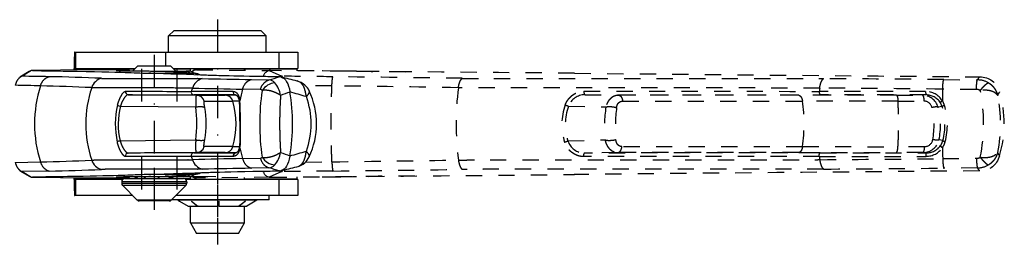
# Model space of a CAD drawing. Extents: x 147 to 630, y 82 to 496.
# Tile 7 of 9: x 448 to 630, y 82 to 123. Entities that reach past the tile are written whole.
import ezdxf

# ---------------------------------------------------------------- set-up
doc = ezdxf.new("R2010")
doc.units = 0
doc.linetypes.add('DASHED', pattern=[6, 3, -3])
doc.linetypes.add('DASHEDDOT2X', pattern=[12.2, 6, -3, 0.2, -3])
doc.layers.get('0').update_dxf_attribs({"linetype": 'CONTINUOUS'})
doc.layers.add('LAYER0000', color=7, linetype='CONTINUOUS')

msp = doc.modelspace()

# ---------------------------------------------------------------- linework, layer by layer
at = {"color": 7, "linetype": 'CONTINUOUS'}
for p, q in [((475.94, 120.01), (476.94, 121.01)), ((493.94, 120.01), (475.94, 120.01)), ((475.94, 117.01), (475.94, 120.01)), ((476.94, 121.01), (492.94, 121.01)), ((493.94, 120.01), (492.94, 121.01)), ((493.94, 117.01), (493.94, 120.01)), ((458.62, 117.01), (458.8, 117.01)), ((458.8, 117.01), (475.42, 117.01)), ((458.8, 114.01), (458.8, 117.01)), ((475.42, 117.01), (496.29, 117.01)), ((475.42, 114.51), (475.42, 117.01)), ((496.29, 117.01), (499.77, 117.01)), ((496.29, 114.01), (496.29, 117.01)), ((499.77, 117.01), (499.77, 114.01)), ((469.32, 113.55), (470.28, 114.51)), ((470.28, 114.51), (476.28, 114.51)), ((477.28, 113.51), (476.28, 114.51)), ((450.24, 113.44), (448.48, 112.41)), ((450.68, 113.59), (448.91, 112.56)), ((461.11, 113.74), (450.84, 113.61)), ((450.86, 113.61), (450.84, 113.61)), ((461.14, 113.75), (450.86, 113.61)), ((458.52, 113.71), (458.52, 114.01)), ((458.62, 114.01), (458.8, 114.01)), ((458.62, 113.71), (458.62, 113.91)), ((458.62, 113.91), (468.5, 113.91)), ((458.8, 114.01), (469.78, 114.01)), ((461.14, 113.74), (461.11, 113.74)), ((461.14, 113.74), (461.11, 113.74)), ((461.18, 113.74), (461.14, 113.74)), ((461.14, 113.74), (461.14, 113.74)), ((468.67, 113.68), (461.18, 113.74)), ((468.67, 113.68), (466.46, 113.62)), ((466.46, 113.59), (466.46, 113.62)), ((472.28, 113.11), (480.58, 113.11)), ((472.29, 113.11), (472.28, 113.11)), ((472.28, 113.11), (472.28, 113.11)), ((480.58, 113.11), (475.56, 113.38)), ((476.78, 114.01), (496.29, 114.01)), ((476.88, 113.91), (479.94, 113.91)), ((479.94, 113.52), (479.94, 114.01)), ((489.94, 113.66), (489.94, 114.01)), ((489.94, 113.91), (499.59, 113.91)), ((496.29, 114.01), (499.77, 114.01)), ((499.59, 113.91), (499.59, 113.56)), ((491.18, 111.95), (494.47, 111.89)), ((496.34, 112.44), (496.32, 112.44)), ((468.48, 109.15), (481.09, 109.04)), ((488.25, 109.11), (480.58, 109.11)), ((488.25, 109.11), (488.25, 109.11)), ((488.25, 109.11), (488.25, 109.11)), ((492.85, 110.1), (489.56, 110.17)), ((498.3, 109.66), (498.3, 109.64)), ((467.06, 107), (480.96, 106.88)), ((467.01, 100.61), (480.94, 100.81)), ((481.07, 98.48), (468.46, 98.37)), ((488.29, 98.41), (488.3, 98.41)), ((488.29, 98.41), (488.3, 98.41)), ((447.65, 96.64), (452.29, 96.74)), ((487.88, 97.76), (480.13, 97.76)), ((489.56, 97.35), (492.85, 97.42)), ((498.3, 97.87), (498.3, 97.86)), ((448.48, 95.11), (450.24, 94.08)), ((453.88, 95.05), (448.91, 94.96)), ((448.91, 94.96), (450.68, 93.93)), ((480.57, 94.41), (472.26, 94.41)), ((472.26, 94.41), (472.28, 94.41)), ((475.56, 94.13), (480.57, 94.41)), ((494.47, 95.63), (491.18, 95.57)), ((496.32, 95.08), (496.34, 95.08)), ((496.35, 95.08), (496.33, 95.08)), ((496.37, 95.08), (496.35, 95.08)), ((450.84, 93.91), (450.86, 93.91)), ((450.84, 93.91), (461.11, 93.77)), ((450.86, 93.91), (461.14, 93.77)), ((458.52, 93.51), (458.52, 93.81)), ((458.62, 93.61), (458.62, 93.81)), ((458.62, 93.61), (467.64, 93.61)), ((458.8, 93.51), (458.62, 93.51)), ((458.8, 90.51), (458.8, 93.51)), ((467.48, 93.51), (458.8, 93.51)), ((461.11, 93.78), (461.14, 93.77)), ((461.11, 93.77), (461.14, 93.77)), ((461.14, 93.77), (461.18, 93.78)), ((461.14, 93.77), (461.14, 93.77)), ((461.18, 93.78), (468.67, 93.84)), ((466.46, 93.9), (466.46, 93.93)), ((466.46, 93.9), (468.67, 93.84)), ((467.28, 93.06), (467.28, 92.78)), ((479.28, 93.06), (467.28, 93.06)), ((467.28, 92.78), (479.28, 92.78)), ((467.88, 93.66), (478.68, 93.66)), ((469.68, 93.97), (470.12, 93.66)), ((469.78, 93.97), (470.21, 93.66)), ((470.2, 93.66), (469.78, 93.97)), ((471.62, 93.66), (471.4, 93.99)), ((471.42, 93.99), (471.66, 93.66)), ((474.02, 93.66), (474.14, 94)), ((474.16, 94), (474.06, 93.66)), ((475.98, 93.66), (476.4, 94.01)), ((476.41, 94.01), (476, 93.66)), ((476.93, 94.01), (476.45, 93.66)), ((479.94, 93.61), (478.92, 93.61)), ((496.29, 93.51), (479.08, 93.51)), ((479.28, 93.06), (479.28, 92.78)), ((483.15, 93.97), (479.3, 94)), ((484.61, 93.98), (479.88, 94.02)), ((479.94, 93.51), (479.94, 93.99)), ((489.94, 93.51), (489.94, 93.86)), ((489.94, 93.61), (499.59, 93.61)), ((499.77, 93.51), (496.29, 93.51)), ((496.29, 90.51), (496.29, 93.51)), ((499.59, 93.95), (499.59, 93.61)), ((499.77, 93.51), (499.77, 90.51)), ((467.46, 92.36), (470.1, 89.71)), ((479.1, 92.36), (467.46, 92.36)), ((479.1, 92.36), (476.46, 89.71)), ((458.8, 90.51), (458.62, 90.51)), ((469.31, 90.51), (458.8, 90.51)), ((470.1, 89.71), (476.46, 89.71)), ((476.03, 89.53), (470.53, 89.53)), ((494.44, 89.71), (476.46, 89.71)), ((496.29, 90.51), (477.26, 90.51)), ((477.67, 89.67), (477.95, 89.51)), ((492.22, 89.67), (477.67, 89.67)), ((477.95, 89.51), (477.95, 89.51)), ((477.95, 89.51), (479.55, 88.59)), ((481.2, 88.59), (480.15, 89.51)), ((480.15, 89.51), (480.18, 89.51)), ((480.18, 89.51), (481.32, 88.59)), ((485.06, 88.59), (485.17, 89.51)), ((485.17, 89.51), (485.21, 89.51)), ((485.21, 89.51), (485.21, 88.59)), ((488.84, 88.59), (490.05, 89.51)), ((490.08, 89.51), (488.94, 88.59)), ((490.05, 89.51), (490.08, 89.51)), ((492.22, 89.67), (490.34, 88.59)), ((494.44, 89.71), (494.44, 90.51)), ((499.77, 90.51), (496.29, 90.51)), ((479.55, 88.59), (479.54, 88.59)), ((479.55, 88.59), (481.2, 88.59)), ((479.94, 85.51), (479.94, 88.59)), ((481.23, 88.66), (481.2, 88.59)), ((481.32, 88.59), (485.06, 88.59)), ((485.21, 88.59), (488.84, 88.59)), ((488.94, 88.59), (488.92, 88.65)), ((488.94, 88.59), (490.34, 88.59)), ((489.94, 85.51), (489.94, 88.59)), ((490.34, 88.59), (490.34, 88.59)), ((479.94, 85.51), (489.94, 85.51)), ((479.94, 85.51), (481.1, 83.51)), ((488.79, 83.51), (489.94, 85.51)), ((488.79, 83.51), (481.1, 83.51))]:
    msp.add_line(p, q, dxfattribs=at)
at = {"color": 7, "linetype": 'DASHED'}
for p, q in [((468.5, 113.91), (468.38, 113.68)), ((468.5, 113.91), (469.68, 113.91)), ((481.09, 113.74), (481.08, 113.74)), ((481.09, 113.75), (494.72, 113.61)), ((494.48, 113.59), (496.83, 112.56)), ((507.17, 113.52), (504.3, 113.55)), ((509.84, 113.49), (507.7, 113.52)), ((510.57, 113.49), (509.84, 113.49)), ((550.73, 113.11), (550.75, 113.11)), ((550.75, 113.11), (550.73, 113.11)), ((550.78, 113.11), (550.75, 113.11)), ((506.03, 110.78), (501.15, 110.83)), ((618.82, 111.95), (625.03, 111.89)), ((625.43, 112.44), (625.4, 112.44)), ((552.67, 109.15), (558.93, 109.04)), ((615.55, 109.11), (614.89, 109.05)), ((624.84, 110.1), (618.63, 110.17)), ((629.1, 109.66), (629.11, 109.64)), ((549.65, 107), (556.55, 106.88)), ((618.53, 106.94), (617.77, 106.87)), ((549.54, 100.61), (556.39, 100.81)), ((618.65, 100.69), (617.94, 100.8)), ((558.81, 98.48), (552.59, 98.37)), ((615.65, 98.41), (615.02, 98.47)), ((501.16, 96.69), (506.03, 96.74)), ((618.63, 97.35), (624.84, 97.42)), ((629.11, 97.87), (629.11, 97.86)), ((496.83, 94.96), (494.48, 93.93)), ((506.22, 95.05), (496.83, 94.96)), ((550.74, 94.41), (550.67, 94.41)), ((550.67, 94.41), (550.74, 94.41)), ((625.03, 95.63), (618.82, 95.57)), ((625.4, 95.08), (625.43, 95.08)), ((625.45, 95.08), (625.43, 95.08)), ((625.49, 95.08), (625.45, 95.08)), ((468.38, 93.84), (468.47, 93.66)), ((494.72, 93.91), (481.09, 93.77)), ((504.3, 93.97), (507.17, 94)), ((507.7, 94), (509.84, 94.02)), ((509.84, 94.02), (510.57, 94.03))]:
    msp.add_line(p, q, dxfattribs=at)
at = {"color": 7, "linetype": 'CONTINUOUS'}
for centre, radius, start, end in [((449.1, 111.34), 1.23, 98.743, 120.1904), ((346.19, -5566.3), 5679.79, 88.91359, 88.96372), ((450.88, 112.35), 1.26, 98.9295, 120.2384), ((450.86, 112.51), 1.1, 91.3362, 99.5621), ((459.34, 113.93), 0.719, 174.0133, 181.9891), ((466.44, 112.52), 1.09, 88.7379, 98.1672), ((468.62, 113.52), 0.161, 11.5346, 74.3946), ((481.46, -69.8), 183.3, 90.4933, 90.7134), ((479.16, 112.59), 0.893, 38.0831, 88.9662), ((479.86, 112.65), 0.845, 32.6979, 88.3274), ((480.58, 110.66), 2.45, 86.8623, 89.7967), ((480.43, 111.92), 1.19, 46.5008, 82.5715), ((480.55, 110.4), 2.71, 60.9509, 86.6737), ((500.31, 113.93), 0.719, 174.0133, 181.9891), ((347.31, -4657.33), 4769.27, 88.73879, 88.79455), ((474.55, 103.76), 23.34, 162.5061, 197.4942), ((445.59, -214.51), 325.36, 87.1533, 88.8208), ((447.86, -246.44), 358.96, 87.4941, 89.0388), ((464.22, 109.68), 2.59, 104.9363, 162.7391), ((482.79, 109.62), 2.58, 105.0425, 163.0667), ((552.01, 3666.72), 3555.29, 268.8737, 269.0197), ((495.86, 108.18), 3.19, 96.6408, 146.9524), ((24.19, 1706.29), 1662.31, 286.43363, 286.50086), ((494.36, 110.45), 1.44, 38.606, 85.703), ((491.68, 108.14), 4.98, 10.2384, 40.0624), ((496.31, 110.97), 1.47, 76.374, 88.8647), ((-504.17, -3986.23), 4219.05, 76.23647, 76.27777), ((498.81, 108.38), 3.39, 48.5382, 76.4018), ((499.2, 109.98), 1.75, 42.3295, 76.3729), ((500.42, 110.18), 0.981, 49.5675, 85.8738), ((498.9, 108.52), 3.23, 24.3245, 48.1413), ((481.3, 103.76), 20.66, 161.1218, 198.8811), ((468.5, 109.65), 0.497, 161.9272, 268.0901), ((498.16, 6519.18), 6409.45, 269.730593, 269.83876), ((498.63, 6684.47), 6575.38, 269.737341, 269.842784), ((480.6, 109.61), 0.497, 162.0785, 268.1071), ((499.74, 103.8), 20.5, 161.3021, 163.1048), ((473.53, -27910.46), 28020.22, 89.970741, 89.986504), ((518.01, 1628.91), 1519, 268.5785, 268.92706), ((482.4, 5130.7), 5021.66, 269.98507, 270.04526), ((481.07, 107.55), 1.49, 15.9159, 89.3171), ((488.54, -641.02), 750.07, 90.00723, 90.16618), ((486.35, 107.56), 1.49, 15.9265, 89.3297), ((488.3, 109.59), 0.492, 160.8858, 263.6972), ((511.55, 103.87), 22.87, 163.9955, 169.5029), ((534.32, 103.76), 41.6, 171.4841, 188.5151), ((492.88, 109.76), 0.342, 27.3819, 95.3697), ((759.06, -620.39), 775.2, 109.65638, 109.79153), ((272.14, -679.43), 820.86, 73.78786, 74.0075), ((461.7, 103.76), 37.07, 350.8677, 9.1367), ((488.9, 103.76), 14.3, 334.755, 25.2004), ((480.5, 103.72), 14.41, 165.8831, 193.3015), ((467.19, 108.06), 1.06, 231.1552, 262.9773), ((483.81, 4637.3), 4529.33, 269.98344, 270.05018), ((489.38, -330.76), 438.73, 90.0552, 90.2092), ((473.23, 103.76), 15.14, 343.8763, 16.1237), ((489.2, 107.86), 0.218, 129.3055, 184.5714), ((483.25, 106.95), 5.8, 1.123, 8.8526), ((489.17, 107.04), 0.126, 109.5532, 170.0824), ((482.47, 107.06), 6.66, 0.9004, 8.402), ((157.64, 101.36), 331.54, 359.8492, 1.0033), ((487.62, 103.76), 14.6, 339.784, 20.1579), ((479.58, 103.72), 12.95, 165.2969, 193.8926), ((458.96, 103.9), 22.19, 352.005, 7.722), ((464.83, 103.82), 18.01, 350.5331, 9.4094), ((256.79, 102.03), 232.31, 359.6401, 1.2423), ((467.15, 99.43), 1.19, 96.9827, 125.2021), ((483.35, 100.57), 5.75, 349.8228, 0.038), ((482.58, 100.46), 6.6, 350.2941, 0.2132), ((489.21, 100.6), 0.116, 193.1647, 254.3962), ((468.48, 97.87), 0.497, 91.9126, 198.0607), ((500.26, -6924.66), 7023.1, 90.160533, 90.259435), ((480.6, 97.91), 0.497, 91.8929, 197.9215), ((473.98, 28611.08), 28512.68, 270.013273, 270.028767), ((481.05, 99.96), 1.49, 270.7387, 344.0977), ((482.25, -5445.86), 5544.33, 89.95752, 90.01224), ((483.17, -5506.73), 5606.29, 89.9529, 90.00701), ((486.35, 99.96), 1.49, 270.6703, 344.0735), ((488.57, 862.28), 763.81, 269.83473, 269.99444), ((489.41, 549.74), 450.18, 269.792, 269.9484), ((488.35, 97.92), 0.492, 96.3324, 199.1209), ((489.24, 99.52), 0.236, 173.4122, 228.3779), ((511.53, 103.65), 22.85, 190.8448, 196.0058), ((491.7, 99.36), 4.95, 319.9211, 349.8655), ((658.54, 549.14), 478.87, 250.2313, 250.4503), ((276.06, 887.64), 820.46, 285.71577, 285.93481), ((445.86, 415.24), 318.57, 271.156, 272.8591), ((464.22, 97.84), 2.59, 197.2645, 255.0636), ((500.03, -6829.23), 6927.02, 90.164643, 90.264911), ((499.74, 103.72), 20.5, 196.8952, 198.6982), ((518.82, -1457.81), 1555.43, 91.07765, 91.41805), ((482.79, 97.9), 2.58, 196.9331, 254.9568), ((492.88, 97.76), 0.341, 264.6237, 332.6934), ((495.86, 99.34), 3.19, 213.0823, 263.3888), ((498.81, 99.12), 3.39, 283.3686, 311.4003), ((499.18, 97.53), 1.75, 283.4143, 317.5679), ((500.41, 97.33), 0.983, 273.9391, 310.365), ((498.9, 98.99), 3.23, 311.8015, 335.6144), ((449.1, 96.18), 1.23, 239.8033, 261.2619), ((448.09, 447.13), 352.13, 270.9416, 272.5164), ((479.86, 94.87), 0.846, 271.6785, 327.4076), ((480.42, 95.59), 1.19, 277.4259, 313.4906), ((480.57, 96.86), 2.45, 270.2033, 273.1377), ((480.54, 97.12), 2.71, 273.3261, 299.0422), ((555.62, -3654), 3750.12, 90.98461, 91.12302), ((494.36, 97.07), 1.44, 274.3075, 321.4481), ((14.78, -1530.6), 1695.5, 73.49986, 73.56565), ((496.31, 96.55), 1.47, 272.3827, 283.4053), ((-428.07, 3949.07), 3963.34, 283.49244, 283.53623), ((450.88, 95.17), 1.26, 239.759, 261.0732), ((450.87, 95.05), 1.14, 260.5655, 268.5283), ((459.34, 93.58), 0.719, 178.0109, 185.9867), ((466.44, 94.99), 1.09, 261.8327, 271.2621), ((467.88, 93.06), 0.6, 90.0889, 180), ((467.88, 92.78), 0.6, 180, 225.0431), ((468.62, 94), 0.161, 285.6054, 348.4654), ((478.68, 93.06), 0.6, 0, 89.9943), ((478.68, 92.78), 0.6, 314.9978, 0), ((479.16, 94.92), 0.893, 271.0333, 321.9121), ((481.47, 277.71), 183.69, 269.2868, 269.5066), ((500.31, 93.58), 0.719, 178.0109, 185.9867), ((470.53, 90.13), 0.6, 225.1174, 270), ((476.03, 90.13), 0.6, 270.0003, 314.9967), ((477.52, 89.41), 0.3, 59.9194, 89.9815), ((492.37, 89.41), 0.3, 90.0009, 120.0056)]:
    msp.add_arc(centre, radius, start, end, dxfattribs=at)
at = {"color": 7, "linetype": 'DASHED'}
for centre, radius, start, end in [((481.07, 112.43), 1.32, 89.5246, 123.3301), ((481.08, 112.64), 1.1, 89.9645, 126.4823), ((494.8, 112.14), 1.49, 102.3206, 166.4191), ((494.68, 112.22), 1.39, 88.6893, 98.5248), ((-785.38, -146821), 146940.18, 89.4790061, 89.5008497), ((497.04, 111.27), 1.31, 99.3911, 117.1524), ((301.98, -20249.89), 20363.38, 89.425315, 89.451743), ((496.4, 112.08), 0.642, 21.1355, 47.9001), ((504.3, 113.39), 0.163, 90.178, 122.2378), ((506.77, 60.67), 52.85, 88.9962, 89.5665), ((590.24, 7863.49), 7750.41, 269.411013, 269.490226), ((2358.53, 197690.09), 197585.25, 269.4757819, 269.4974205), ((394.24, -8544.05), 8655.55, 89.105571, 89.259929), ((420.02, -7882.48), 7995.41, 89.211351, 89.3823), ((560.8, -6130.71), 6242.92, 89.467508, 89.670749), ((593.27, 135.06), 39.32, 323.8869, 324.878), ((625.03, 107.75), 4.13, 60.4272, 90.0494), ((580.8, 103.76), 51.88, 172.597, 187.4041), ((552.77, 105.81), 3.35, 91.6981, 159.015), ((660.66, 82616.54), 82506.8, 269.9248882, 269.955021), ((660.86, 84751.42), 84642.34, 269.926768, 269.956141), ((605.57, -25288.11), 25397.16, 89.989773, 90.030396), ((642.26, 104.3), 46.69, 172.5241, 173.2835), ((590.4, -104111), 104220.76, 89.9862058, 89.9969843), ((541.12, -7346.9), 7457.48, 89.404493, 89.578647), ((590.6, -105571.15), 105680.26, 89.9864685, 89.9970346), ((611.64, 10606.33), 10497.29, 269.99159, 270.017754), ((614.9, 106.06), 2.98, 15.7534, 90.208), ((615.48, 106.11), 3.64, 31.802, 89.828), ((615.56, 105.97), 3.14, 32.8074, 90.0428), ((823.81, 104.14), 205.27, 178.315, 178.9123), ((624.91, 108.87), 1.24, 58.2564, 93.2639), ((594.6, 103.76), 31.57, 348.748, 11.2518), ((577.38, 137.67), 58.83, 330.8675, 331.5532), ((604.2, 103.76), 25.13, 347.8966, 12.1), ((609.91, 103.76), 20.08, 342.9607, 17.0398), ((559.05, 103.65), 10.62, 160.2972, 197.8069), ((546.32, 99.12), 8.55, 67.152, 71.4599), ((567.85, 179030.13), 178922.17, 269.997366, 270.0079838), ((605.96, -21766.1), 21874.07, 89.988372, 90.034501), ((562.68, 103.76), 30.4, 352.0492, 7.9508), ((611.94, 9556.74), 9448.77, 269.990647, 270.019719), ((615.15, 106.44), 1.53, 12.1436, 88.4682), ((615.67, 106.06), 2.99, 17.2013, 32.5549), ((619.12, 106.33), 0.846, 100.2632, 133.8726), ((615.49, 106.13), 3.63, 16.5869, 31.658), ((606.97, 103.6), 12.52, 345.6134, 16.5638), ((558.69, 103.65), 9.64, 159.667, 198.4), ((578.36, 103.28), 22.1, 170.6302, 186.4181), ((586.83, 103.17), 28.54, 172.778, 184.6581), ((603.51, 103.48), 13.54, 348.7666, 14.0238), ((605.52, 103.5), 12.71, 347.7152, 15.3803), ((607.64, 103.6), 11.4, 345.1881, 17.0456), ((546.94, 107.19), 7.08, 286.3654, 291.5584), ((552.69, 101.7), 3.34, 199.142, 268.2953), ((615.03, 101.45), 2.98, 269.7923, 347.3185), ((615.27, 101.09), 1.54, 271.7338, 350.8233), ((615.77, 101.46), 2.99, 324.8623, 345.0622), ((615.59, 101.38), 3.62, 325.797, 345.6304), ((619.22, 101.34), 0.862, 229.1498, 261.794), ((666.73, -90305.64), 90404.08, 90.0447833, 90.0723343), ((566.26, -218960.74), 219059.22, 89.9932424, 90.0019462), ((563.82, -221375.39), 221474.94, 89.9925064, 90.0011155), ((605.57, 25495.86), 25397.39, 269.969604, 270.010227), ((605.96, 21973.81), 21874.26, 269.965499, 270.011628), ((590.6, 105712.09), 105613.68, 270.0029634, 270.0135881), ((611.63, -10542.6), 10641.07, 89.981745, 90.008231), ((611.93, -9489.07), 9588.62, 89.979758, 90.009154), ((615.58, 101.4), 3.63, 270.1705, 325.6867), ((615.65, 101.55), 3.14, 269.9812, 324.7063), ((823.24, 103.37), 204.69, 181.1251, 181.6855), ((561.33, 60.84), 77.24, 28.6512, 29.1729), ((404.32, 8065.94), 7969.84, 270.731249, 270.898888), ((667.36, -89071.01), 89168.8, 90.0459272, 90.0738594), ((590.41, 104252.89), 104155.13, 270.0030137, 270.013852), ((642.26, 103.22), 46.69, 186.7165, 187.4761), ((542.63, 7381.1), 7284.15, 270.419536, 270.597834), ((624.91, 98.65), 1.24, 266.7277, 301.7862), ((494.8, 95.38), 1.49, 193.5809, 257.6821), ((-777.18, 146090.8), 146002.43, 270.4991384, 270.5210989), ((497.04, 96.25), 1.31, 242.7106, 260.61), ((496.4, 95.44), 0.643, 312.1184, 338.9559), ((426.39, 7590.97), 7496.34, 270.610169, 270.792501), ((2522.07, -215877.56), 215980.97, 90.5031579, 90.5229636), ((561.6, 6228.91), 6133.6, 270.327648, 270.534513), ((625.03, 99.76), 4.13, 269.9481, 299.6168), ((592.63, 72), 40.1, 35.1326, 36.1025), ((481.07, 95.09), 1.32, 236.67, 270.4755), ((481.08, 94.88), 1.1, 233.5261, 270.4166), ((494.69, 95.33), 1.41, 261.5589, 271.1817), ((504.3, 94.13), 0.163, 237.7687, 269.8225), ((506.77, 146.85), 52.85, 270.4335, 271.0038), ((590.24, -7655.9), 7750.34, 90.509774, 90.588983)]:
    msp.add_arc(centre, radius, start, end, dxfattribs=at)
at = {"color": 7, "linetype": 'CONTINUOUS'}
for points, weights, knots in [([(458.62, 117.01), (458.58, 117.01), (458.55, 116.13), (458.52, 115.25), (458.52, 114.01)], [1, 0.923879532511, 1, 0.923879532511, 1], [0, 0, 0, 0.5, 0.5, 1, 1, 1]), ([(466.28, 113.61), (466.28, 113.57), (470.68, 113.54), (476.25, 113.49), (479.3, 113.52)], [0.932728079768, 0.799830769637, 1, 0.759401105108, 1], [0.0840188, 0.0840188, 0.0840188, 0.5, 0.5, 1, 1, 1]), ([(458.52, 93.51), (458.52, 92.27), (458.55, 91.39), (458.58, 90.51), (458.62, 90.51)], [1, 0.923879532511, 1, 0.923879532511, 1], [0, 0, 0, 0.5, 0.5, 1, 1, 1]), ([(479.3, 94), (476.25, 94.02), (470.68, 93.98), (466.28, 93.95), (466.28, 93.91)], [1, 0.759401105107, 1, 0.799830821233, 0.932728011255], [0, 0, 0, 0.5, 0.5, 0.9159811, 0.9159811, 0.9159811])]:
    msp.add_rational_spline(points, weights, degree=2, knots=knots, dxfattribs=at)
for points, degree, knots in [([(448.91, 112.56), (448.76, 112.5), (448.42, 112.27), (448.07, 111.89), (447.75, 111.3), (447.65, 110.88)], 2, [0, 0, 0, 0.1973378, 0.4321093, 0.6659226, 0.9999984, 0.9999984, 0.9999984]), ([(450.86, 113.61), (453.01, 113.57), (455.16, 113.54), (462.23, 113.42), (465.75, 113.34), (469.39, 113.21), (470.84, 113.16), (472.28, 113.11)], 3, [0, 0, 0, 0, 0.867635, 0.867635, 2.854872, 2.854872, 4.223729, 4.223729, 4.223729, 4.223729]), ([(496.32, 112.44), (495.21, 112.46), (494.1, 112.48), (489.95, 112.55), (487.47, 112.59), (484.34, 112.68), (483.84, 112.7), (480.36, 112.82), (475.23, 113), (472.54, 113.1), (472.41, 113.1), (472.29, 113.11)], 3, [0, 0, 0, 0, 0.703837, 0.703837, 2.638717, 2.638717, 3.971982, 3.971982, 7.700936, 7.700936, 7.88052, 7.88052, 7.88052, 7.88052]), ([(475.56, 113.38), (474.89, 113.42), (476.85, 113.47), (478.73, 113.48), (479.18, 113.49)], 2, [0, 0, 0, 0.2985099, 0.4853834, 0.5417435, 0.5417435, 0.5417435]), ([(478.61, 113.21), (478.65, 113.38), (478.92, 113.49), (479.18, 113.49)], 2, [0.4316217, 0.4316217, 0.4316217, 0.7220621, 1, 1, 1]), ([(463.55, 112.17), (463.92, 112.16), (464.68, 112.15), (472.64, 112.14), (481.16, 112.12), (482.12, 112.11)], 2, [0, 0, 0, 0.041068, 0.082366, 0.89637, 1, 1, 1]), ([(501.32, 108.79), (501.27, 109.15), (501.11, 109.91), (500.8, 110.81), (500.49, 111.15)], 2, [0, 0, 0, 0.251825, 0.563549, 1, 1, 1]), ([(480.32, 110.37), (479.36, 110.38), (471.35, 110.4), (463.41, 110.42), (462.13, 110.42), (461.75, 110.44)], 2, [0, 0, 0, 0.103426, 0.862114, 0.958633, 1, 1, 1]), ([(466.52, 107.23), (466.64, 107.72), (467.03, 108.71), (467.53, 109.51), (467.91, 109.8), (468.03, 109.8)], 2, [0, 0, 0, 0.218805, 0.513722, 0.80519, 1, 1, 1]), ([(468.48, 109.15), (468.37, 109.15), (468.02, 108.91), (467.54, 108.24), (467.17, 107.41), (467.06, 107)], 2, [0, 0, 0, 0.195837, 0.488906, 0.783544, 1, 1, 1]), ([(481.09, 109.04), (480.99, 109.04), (480.92, 108.46), (480.92, 107.93), (480.93, 107.3), (480.96, 106.88)], 2, [0, 0, 0, 0.391171, 0.61399, 0.77543, 1, 1, 1]), ([(487.83, 109.76), (488.09, 109.75), (488.59, 109.43), (488.97, 108.61), (489.06, 108.03)], 2, [0, 0, 0, 0.267502, 0.63325, 1, 1, 1]), ([(488.25, 109.11), (488.34, 109.1), (488.48, 109.03), (488.64, 108.85), (488.79, 108.57), (488.93, 108.14), (488.98, 107.85)], 2, [0.0000099, 0.0000099, 0.0000099, 0.2237166, 0.4199323, 0.6039735, 0.7789927, 1, 1, 1]), ([(496.58, 109.03), (496.29, 109.21), (495.67, 109.52), (495.04, 109.76), (494.32, 109.94), (493.5, 110), (493.18, 109.92)], 2, [0, 0, 0, 0.1695016, 0.3358469, 0.5065582, 0.7266451, 0.9999989, 0.9999989, 0.9999989]), ([(496.58, 109.03), (496.48, 107.67), (496.41, 105.52), (496.38, 102.96), (496.48, 99.81), (496.58, 98.49)], 2, [0.0000386, 0.0000386, 0.0000386, 0.1774449, 0.2709059, 0.4947635, 0.6673572, 0.6673572, 0.6673572]), ([(501.84, 109.85), (501.9, 109.71), (501.62, 109.16), (501.32, 108.79)], 2, [0.3829596, 0.3829596, 0.3829596, 0.6915414, 0.9999999, 0.9999999, 0.9999999]), ([(482.6, 106.76), (482.56, 106.99), (482.5, 107.34), (482.47, 107.63), (482.45, 107.96), (482.5, 107.96)], 2, [0, 0, 0, 0.236097, 0.402075, 0.624647, 1, 1, 1]), ([(468, 97.71), (467.88, 97.71), (467.49, 98.04), (467.11, 98.64), (466.81, 99.27), (466.55, 100.05), (466.47, 100.4)], 2, [0, 0, 0, 0.205019, 0.48593, 0.629727, 0.846514, 1, 1, 1]), ([(467.01, 100.61), (467.09, 100.32), (467.34, 99.66), (467.74, 98.93), (468.09, 98.55), (468.34, 98.37), (468.46, 98.37)], 2, [0.0000001, 0.0000001, 0.0000001, 0.1515489, 0.3672725, 0.6537607, 0.7938023, 1, 1, 1]), ([(480.94, 100.81), (480.91, 100.32), (480.89, 99.5), (480.91, 98.98), (480.97, 98.48), (481.07, 98.48)], 2, [0, 0, 0, 0.2477855, 0.4752096, 0.6416988, 1, 1, 1]), ([(482.48, 99.56), (482.43, 99.56), (482.45, 99.89), (482.5, 100.28), (482.56, 100.67), (482.59, 100.86)], 2, [0, 0, 0, 0.342438, 0.597762, 0.817211, 1, 1, 1]), ([(489.08, 99.35), (489, 98.86), (488.63, 98.09), (488.14, 97.76), (487.88, 97.76)], 2, [0, 0, 0, 0.337295, 0.720022, 1, 1, 1]), ([(489.01, 99.55), (488.96, 99.31), (488.84, 98.94), (488.69, 98.66), (488.53, 98.49), (488.39, 98.41), (488.3, 98.41)], 2, [0, 0, 0, 0.195716, 0.3673, 0.560084, 0.765622, 1, 1, 1]), ([(493.18, 97.6), (493.5, 97.52), (494.31, 97.58), (495.04, 97.76), (495.67, 98), (496.24, 98.28), (496.5, 98.45), (496.54, 98.48), (496.57, 98.49)], 2, [0, 0, 0, 0.2732891, 0.4934671, 0.6643549, 0.8307617, 0.9754312, 0.983214, 0.9999995, 0.9999995, 0.9999995]), ([(500.48, 96.35), (500.79, 96.69), (501.11, 97.59), (501.26, 98.36), (501.31, 98.71)], 2, [0, 0, 0, 0.4365823, 0.7484691, 0.9999871, 0.9999871, 0.9999871]), ([(501.31, 98.71), (501.62, 98.34), (501.89, 97.79), (501.84, 97.66)], 2, [0, 0, 0, 0.308178, 0.6169716, 0.6169716, 0.6169716]), ([(447.65, 96.64), (447.75, 96.22), (448.07, 95.63), (448.42, 95.25), (448.76, 95.02), (448.91, 94.96)], 2, [0, 0, 0, 0.3340189, 0.5678288, 0.8026053, 0.9999815, 0.9999815, 0.9999815]), ([(461.75, 97.07), (462.14, 97.09), (462.92, 97.1), (470.86, 97.12), (479.37, 97.14), (480.32, 97.15)], 2, [0, 0, 0, 0.042303, 0.084606, 0.897237, 1, 1, 1]), ([(498.3, 97.86), (498.29, 97.84), (498.03, 96.24), (497.47, 95.32), (496.65, 95.12)], 3, [0.0000173, 0.0000173, 0.0000173, 0.0000173, 0.0106081, 0.8914398, 0.8914398, 0.8914398, 0.8914398]), ([(472.26, 94.41), (471.19, 94.37), (470.03, 94.33), (468.24, 94.27), (467.52, 94.24), (464.46, 94.15), (461.32, 94.08), (455.16, 93.98), (453.01, 93.95), (450.86, 93.91)], 3, [0, 0, 0, 0, 0.907986, 0.907986, 1.572747, 1.572747, 3.190328, 3.190328, 4.058003, 4.058003, 4.058003, 4.058003]), ([(482.12, 95.41), (481.16, 95.4), (472.66, 95.38), (464.71, 95.37), (463.93, 95.36), (463.55, 95.34)], 2, [0, 0, 0, 0.102966, 0.915755, 0.957995, 1, 1, 1]), ([(472.28, 94.41), (472.4, 94.41), (472.52, 94.42), (476.86, 94.57), (482.44, 94.77), (485.53, 94.88), (488.69, 94.95), (494.11, 95.04), (495.21, 95.06), (496.32, 95.08)], 3, [0, 0, 0, 0, 0.049224, 0.049224, 1.799561, 1.799561, 4.53161, 4.53161, 5.235456, 5.235456, 5.235456, 5.235456]), ([(479.18, 94.03), (478.69, 94.03), (477.16, 94.05), (475.84, 94.07), (475.08, 94.11), (475.56, 94.13)], 2, [0, 0, 0, 0.0612419, 0.1990958, 0.3285205, 0.5382892, 0.5382892, 0.5382892]), ([(479.18, 94.03), (478.96, 94.03), (478.65, 94.12), (478.61, 94.3)], 2, [0, 0, 0, 0.2397214, 0.5681171, 0.5681171, 0.5681171])]:
    msp.add_open_spline(points, degree=degree, knots=knots, dxfattribs=at)
for points, degree in [([(452.29, 110.78), (452.72, 112.1), (453.88, 112.47)], 2), ([(489.56, 110.17), (489.97, 111.57), (491.18, 111.95)], 2), ([(492.85, 110.1), (493.25, 111.5), (494.47, 111.89)], 2), ([(496.66, 112.4), (497.48, 112.2), (498.04, 111.26), (498.3, 109.66)], 3), ([(452.29, 96.74), (452.72, 95.42), (453.88, 95.05)], 2), ([(489.56, 97.35), (489.97, 95.95), (491.18, 95.57)], 2), ([(492.85, 97.42), (493.25, 96.01), (494.47, 95.63)], 2)]:
    msp.add_open_spline(points, degree=degree, dxfattribs=at)
at = {"color": 7, "linetype": 'DASHED'}
for points, weights in [([(506.03, 96.74), (505.8, 103.76), (506.03, 110.78)], [0.920575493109, 0.862048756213, 0.920574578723]), ([(552.5, 109.8), (552.42, 109.16), (552.67, 109.15)], [1, 0.594147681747, 1]), ([(558.93, 109.04), (559.48, 109.03), (559.63, 107.96)], [0.999999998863, 0.802676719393, 1]), ([(592.09, 109.04), (592.63, 109.03), (592.78, 107.96)], [1, 0.802641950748, 1]), ([(595.89, 109.76), (595.81, 109.11), (596.07, 109.11)], [1, 0.594980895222, 1]), ([(610.1, 109.05), (610.33, 109.04), (610.39, 107.97)], [1, 0.802579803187, 1]), ([(614.89, 109.05), (615.12, 109.04), (615.19, 107.97)], [1, 0.802572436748, 1]), ([(615.49, 109.76), (615.47, 109.11), (615.55, 109.11)], [1, 0.594896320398, 0.999999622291]), ([(610.39, 99.55), (610.65, 103.76), (610.39, 107.97)], [1, 0.959839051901, 1]), ([(618.58, 108.03), (618.17, 107.78), (618.2, 107.67)], [1, 0.720561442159, 1]), ([(556.55, 106.88), (557.3, 107.14), (558.51, 106.76)], [1, 0.730344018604, 1]), ([(617.77, 106.87), (617.64, 107), (616.64, 106.76)], [0.999994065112, 0.816244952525, 1]), ([(556.39, 100.81), (557.13, 100.55), (558.38, 100.86)], [1, 0.724359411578, 1]), ([(617.94, 100.8), (617.81, 100.66), (616.79, 100.84)], [1, 0.812828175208, 1]), ([(552.59, 98.37), (552.34, 98.36), (552.42, 97.71)], [0.999999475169, 0.594215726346, 1]), ([(558.81, 98.48), (559.35, 98.49), (559.51, 99.56)], [0.999997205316, 0.802581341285, 1]), ([(592.78, 99.55), (592.63, 98.48), (592.09, 98.47)], [1, 0.802641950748, 1]), ([(595.89, 97.76), (595.81, 98.4), (596.07, 98.41)], [1, 0.594980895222, 1]), ([(610.1, 98.47), (610.33, 98.48), (610.39, 99.55)], [1, 0.802579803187, 1]), ([(615.02, 98.47), (615.25, 98.48), (615.31, 99.55)], [0.999999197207, 0.802573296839, 1]), ([(615.59, 97.76), (615.57, 98.41), (615.65, 98.41)], [1, 0.594896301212, 1]), ([(618.58, 99.35), (618.18, 99.62), (618.21, 99.74)], [1, 0.71387715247, 1])]:
    msp.add_rational_spline(points, weights, degree=2, dxfattribs=at)
for points, degree in [([(506.03, 110.78), (506.09, 112.1), (506.22, 112.47)], 2), ([(529.35, 110.44), (529.55, 111.79), (530.07, 112.17)], 2), ([(595.96, 110.37), (596.15, 111.73), (596.67, 112.11)], 2), ([(618.63, 110.17), (618.69, 111.57), (618.82, 111.95)], 2), ([(624.84, 110.1), (624.9, 111.5), (625.03, 111.89)], 2), ([(625.43, 112.44), (627.34, 112.42), (628.55, 111.46), (629.1, 109.66)], 3), ([(625.56, 109.92), (626.49, 111.14), (627.07, 111.35)], 2), ([(592.09, 109.04), (575.51, 109.04), (558.93, 109.04)], 2), ([(506.03, 96.74), (506.09, 95.42), (506.22, 95.05)], 2), ([(529.35, 97.07), (529.55, 95.72), (530.07, 95.34)], 2), ([(595.96, 97.15), (596.15, 95.79), (596.67, 95.41)], 2), ([(618.63, 97.35), (618.69, 95.95), (618.82, 95.57)], 2), ([(624.84, 97.42), (624.9, 96.01), (625.03, 95.63)], 2), ([(629.11, 97.86), (628.55, 96.08), (627.36, 95.12), (625.49, 95.08)], 3), ([(625.56, 97.6), (626.49, 96.38), (627.08, 96.17)], 2)]:
    msp.add_open_spline(points, degree=degree, dxfattribs=at)
for points, knots in [([(530.07, 112.17), (531.44, 112.16), (534.18, 112.15), (562.66, 112.14), (593.22, 112.12), (596.67, 112.11)], [0, 0, 0, 0.041068, 0.082366, 0.89637, 1, 1, 1]), ([(627.07, 111.35), (627.5, 111.1), (628.23, 110.31), (628.66, 109.42), (628.77, 109.03)], [0, 0, 0, 0.3315729, 0.7220565, 0.9999989, 0.9999989, 0.9999989]), ([(595.96, 110.37), (592.52, 110.38), (563.8, 110.4), (535.32, 110.42), (530.73, 110.42), (529.35, 110.44)], [0, 0, 0, 0.103426, 0.862114, 0.958633, 1, 1, 1]), ([(549.04, 107.23), (549.22, 107.72), (549.7, 108.42), (550.18, 108.91), (550.74, 109.31), (551.34, 109.6), (552.07, 109.8), (552.5, 109.8)], [0, 0, 0, 0.218805, 0.366045, 0.513722, 0.660492, 0.80519, 1, 1, 1]), ([(558.93, 109.04), (558.53, 109.04), (557.91, 108.81), (557.38, 108.46), (556.95, 107.93), (556.64, 107.3), (556.55, 106.88)], [0, 0, 0, 0.239107, 0.391171, 0.61399, 0.77543, 1, 1, 1]), ([(628.77, 109.03), (628.52, 109.4), (627.78, 109.76), (627.1, 109.94), (626.12, 110), (625.56, 109.92)], [0, 0, 0, 0.3358469, 0.5065582, 0.7266451, 0.9999989, 0.9999989, 0.9999989]), ([(558.51, 106.76), (558.56, 107.16), (558.94, 107.75), (559.42, 107.96), (559.63, 107.96)], [0, 0, 0, 0.402075, 0.772228, 1, 1, 1]), ([(552.42, 97.71), (551.96, 97.71), (551.2, 97.94), (550.61, 98.24), (550.06, 98.64), (549.47, 99.27), (549.04, 100.05), (548.93, 100.4)], [0, 0, 0, 0.205019, 0.344162, 0.48593, 0.629727, 0.846514, 1, 1, 1]), ([(556.39, 100.81), (556.47, 100.32), (556.87, 99.5), (557.37, 98.98), (557.84, 98.68), (558.44, 98.48), (558.81, 98.48)], [0, 0, 0, 0.2477855, 0.4752096, 0.6416988, 0.7914232, 1, 1, 1]), ([(559.51, 99.56), (559.18, 99.56), (558.73, 99.89), (558.5, 100.28), (558.4, 100.67), (558.38, 100.86)], [0, 0, 0, 0.342438, 0.597762, 0.817211, 1, 1, 1]), ([(625.56, 97.6), (626.12, 97.52), (627.1, 97.58), (627.78, 97.76), (628.48, 98.1), (628.74, 98.45), (628.76, 98.48), (628.77, 98.49)], [0, 0, 0, 0.2732891, 0.4934671, 0.6643549, 0.9754312, 0.983214, 0.9999995, 0.9999995, 0.9999995]), ([(628.77, 98.49), (628.6, 97.87), (628.07, 97.03), (627.5, 96.42), (627.08, 96.17)], [0, 0, 0, 0.4332511, 0.6683585, 0.9999995, 0.9999995, 0.9999995]), ([(529.35, 97.07), (530.76, 97.09), (533.57, 97.1), (562.05, 97.12), (592.54, 97.14), (595.96, 97.15)], [0, 0, 0, 0.042303, 0.084606, 0.897237, 1, 1, 1]), ([(596.67, 95.41), (593.24, 95.4), (562.75, 95.38), (534.27, 95.37), (531.47, 95.36), (530.07, 95.34)], [0, 0, 0, 0.102966, 0.915755, 0.957995, 1, 1, 1])]:
    msp.add_open_spline(points, degree=2, knots=knots, dxfattribs=at)
at = {"color": 7, "linetype": 'CONTINUOUS'}
for points, weights in [([(480.96, 106.88), (482.33, 107.14), (482.6, 106.76)], [1, 0.730344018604, 1]), ([(480.94, 100.81), (482.34, 100.55), (482.59, 100.86)], [1, 0.724359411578, 1])]:
    msp.add_rational_spline(points, weights, degree=2, dxfattribs=at)
at = {"layer": 'LAYER0000', "color": 7, "linetype": 'DASHEDDOT2X'}
for p, q in [((484.94, 123.01), (484.94, 81.51)), ((473.28, 116.51), (473.28, 87.91)), ((471, 107.91), (471, 115.91)), ((477.52, 107.91), (477.52, 115.91)), ((471, 91.61), (471, 99.61)), ((477.52, 91.61), (477.52, 99.61)), ((473.28, 95.66), (473.28, 87.71)), ((484.94, 92.51), (484.94, 86.59))]:
    msp.add_line(p, q, dxfattribs=at)

doc.saveas('drawing.dxf')
